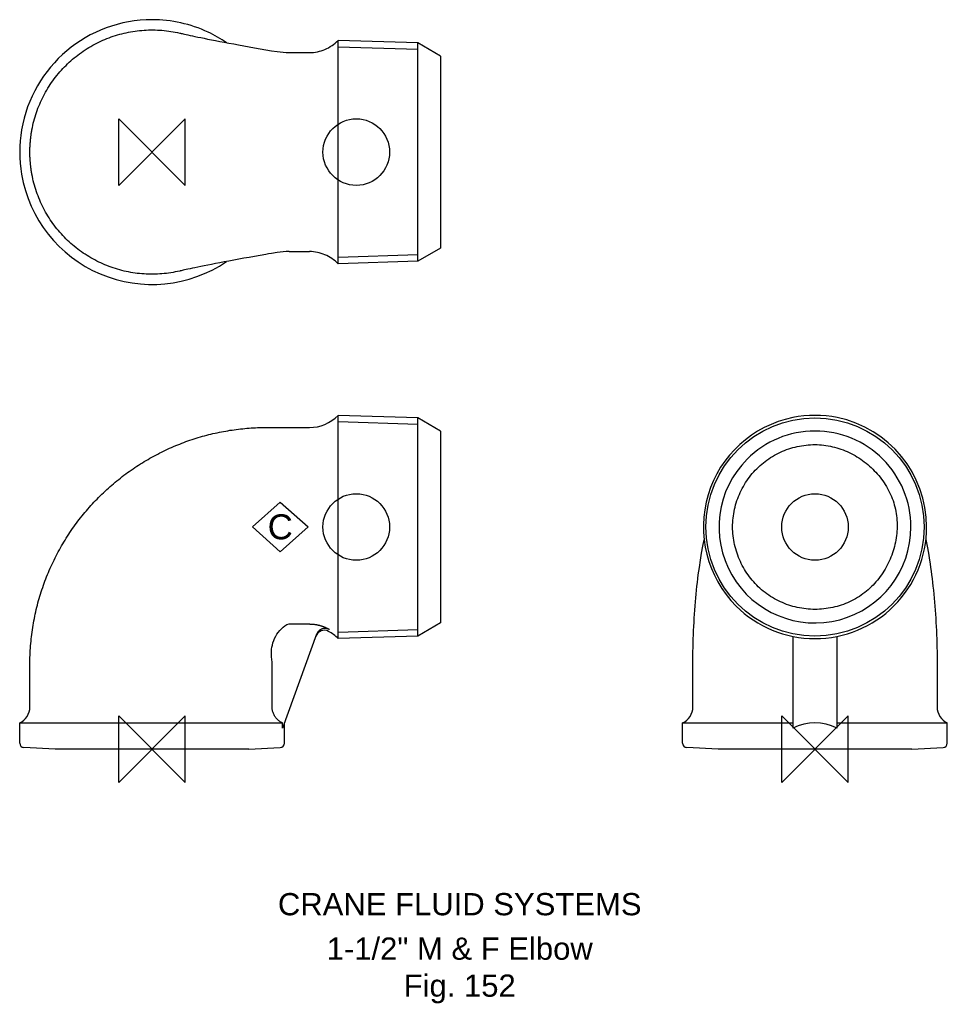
# Model space of a CAD drawing. Extents: x -30 to 179, y -57 to 164.
import ezdxf

# ---------------------------------------------------------------- set-up
doc = ezdxf.new("R2010")
doc.units = 0
doc.header["$MEASUREMENT"] = 0
doc.layers.get('0').update_dxf_attribs({"linetype": 'CONTINUOUS'})
for name, color, linetype in [('DETAIL', 2, 'CONTINUOUS'), ('ORIGIN', 6, 'CONTINUOUS'), ('SYMBOL', 3, 'CONTINUOUS')]:
    doc.layers.add(name, color=color, linetype=linetype)
doc.layers.add('TEXT', color=7, linetype='CONTINUOUS', lineweight=13)
doc.styles.add('fastrack', font='ARIAL.TTF')

# ---------------------------------------------------------------- blocks, each defined once
blk = doc.blocks.new('ZPO')
at = {"layer": 'ORIGIN'}
for p, q in [((-20, 20), (20, -20)), ((20, 20), (-20, -20)), ((-20, -20), (-20, 20)), ((20, -20), (20, 20))]:
    blk.add_line(p, q, dxfattribs=at)
blk = doc.blocks.new('C Symbol')
at = {"layer": 'SYMBOL'}
for p, q in [((-10, 0), (0, 9)), ((0, 9), (10, 0)), ((0, -9), (-10, 0)), ((10, 0), (0, -9))]:
    blk.add_line(p, q, dxfattribs=at)
at = {"layer": 'SYMBOL', "insert": (0, 0), "char_height": 9, "attachment_point": 5, "style": 'fastrack'}
blk.add_mtext('C', dxfattribs=at)

msp = doc.modelspace()

# ---------------------------------------------------------------- linework, layer by layer
at = {"layer": 'DETAIL'}
for p, q in [((41.9, 139.39), (41.9, 159.52)), ((59.87, 158.95), (41.9, 159.52)), ((41.9, 109.26), (41.9, 159.52)), ((59.87, 157.47), (41.9, 158.04)), ((59.87, 109.83), (59.87, 158.95)), ((65, 155.99), (59.87, 158.95)), ((59.87, 109.83), (59.87, 158.95)), ((30.9, 156.79), (35.45, 156.79)), ((65, 155.99), (65, 134.38)), ((41.9, 129.39), (41.9, 139.39)), ((65, 134.38), (65, 119.13)), ((41.9, 109.26), (41.9, 129.39)), ((65, 119.13), (65, 112.79)), ((30.9, 111.99), (35.45, 111.99)), ((41.9, 110.74), (59.87, 111.31)), ((65, 112.79), (59.87, 109.83)), ((59.87, 109.83), (41.9, 109.26)), ((41.9, 74.62), (41.9, 75.13)), ((59.87, 74.56), (41.9, 75.13)), ((41.9, 24.87), (41.9, 75.13)), ((41.9, 32.22), (41.9, 74.62)), ((59.87, 73.08), (41.9, 73.65)), ((59.87, 25.44), (59.87, 74.56)), ((65, 71.6), (59.87, 74.56)), ((59.87, 25.44), (59.87, 74.56)), ((65, 71.6), (65, 65.29)), ((65, 65.29), (65, 28.4)), ((41.9, 24.87), (41.9, 32.22)), ((30.9, 28.17), (35.45, 28.17)), ((41.9, 26.35), (59.87, 26.92)), ((65, 28.4), (59.87, 25.44)), ((37.06, 25.85), (29.38, 4.74)), ((59.87, 25.44), (41.9, 24.87)), ((144.29, 25.38), (144.29, 4.74)), ((154.29, 4.74), (154.29, 25.38)), ((27.04, 9.52), (27.04, 19.1)), ((121.79, 9.52), (121.79, 19.1)), ((176.79, 19.1), (176.79, 9.52)), ((-29.8, 5.9), (-29.38, 5.9)), ((-29.8, 1.37), (-29.8, 5.9)), ((-29.38, 5.9), (29.38, 5.9)), ((29.38, 4.74), (29.38, 5.9)), ((29.8, 1.37), (29.8, 5.9)), ((119.49, 5.9), (144.29, 5.9)), ((119.49, 1.37), (119.49, 5.9)), ((154.29, 5.9), (176.29, 5.9)), ((176.29, 5.9), (179.09, 5.9)), ((179.09, 1.37), (179.09, 5.9)), ((-21.8, 0), (-28.85, 0.37)), ((21.8, 0), (-21.8, 0)), ((21.8, 0), (28.85, 0.37)), ((127.49, 0), (120.44, 0.37)), ((171.09, 0), (127.49, 0)), ((171.09, 0), (178.14, 0.37))]:
    msp.add_line(p, q, dxfattribs=at)
at = {"layer": 'DETAIL', "flags": 128}
for points in [[(-27.04, 139.39), (-26.95, 139.89), (-26.84, 140.38), (-26.73, 140.87), (-26.6, 141.36), (-26.47, 141.85), (-26.33, 142.34), (-26.18, 142.82), (-26.02, 143.3), (-25.85, 143.77), (-25.68, 144.25), (-25.49, 144.72), (-25.3, 145.18), (-25.09, 145.65), (-24.88, 146.1), (-24.66, 146.56), (-24.44, 147.01), (-24.2, 147.46), (-23.96, 147.9), (-23.7, 148.34), (-23.44, 148.77), (-23.17, 149.2), (-22.9, 149.62), (-22.61, 150.04), (-22.32, 150.45), (-22.02, 150.86), (-21.72, 151.26), (-21.4, 151.66), (-21.08, 152.05), (-20.75, 152.43), (-20.42, 152.81), (-20.08, 153.18), (-19.73, 153.55), (-19.37, 153.91), (-19.01, 154.26), (-18.65, 154.61), (-18.27, 154.95), (-17.89, 155.28), (-17.5, 155.6), (-17.11, 155.92), (-16.71, 156.23), (-16.31, 156.53), (-15.9, 156.83), (-15.49, 157.12), (-15.07, 157.4), (-14.64, 157.67), (-14.21, 157.93), (-13.77, 158.19), (-13.34, 158.44), (-12.89, 158.68), (-12.44, 158.91), (-11.99, 159.14), (-11.53, 159.35), (-11.07, 159.56), (-10.61, 159.76), (-10.14, 159.95), (-9.67, 160.13), (-9.2, 160.31), (-8.72, 160.47), (-8.24, 160.63), (-7.75, 160.78), (-7.27, 160.91), (-6.78, 161.04), (-6.29, 161.16), (-5.8, 161.27), (-5.3, 161.38), (-4.81, 161.47), (-4.31, 161.55), (-3.81, 161.63), (-3.31, 161.69), (-2.8, 161.75), (-2.3, 161.79), (-1.8, 161.83), (-1.29, 161.86), (-0.79, 161.88), (-0.28, 161.89), (0.22, 161.89), (0.73, 161.88), (1.23, 161.86), (1.74, 161.83), (2.24, 161.8), (2.74, 161.75), (3.25, 161.7), (3.75, 161.63), (4.25, 161.56), (4.75, 161.48), (5.24, 161.39), (5.74, 161.29), (6.23, 161.18)], [(6.23, 161.18), (6.32, 161.15), (6.42, 161.13), (6.58, 161.1), (6.78, 161.05), (7.03, 160.99), (7.33, 160.93), (7.69, 160.85), (8.09, 160.76), (8.56, 160.66), (9.08, 160.54), (9.65, 160.42), (10.29, 160.29), (10.98, 160.15), (11.73, 160), (12.53, 159.84), (13.39, 159.67), (14.29, 159.49), (15.25, 159.31), (16.25, 159.12), (17.29, 158.92), (18.39, 158.72), (19.51, 158.51), (20.68, 158.3), (21.87, 158.09), (23.09, 157.87), (24.34, 157.66), (25.61, 157.44), (26.9, 157.21), (28.21, 157.01), (28.88, 156.92), (29.55, 156.85), (30.22, 156.81), (30.9, 156.79)], [(35.45, 156.79), (35.9, 156.8), (36.34, 156.84), (36.79, 156.89), (37.24, 156.97), (37.68, 157.07), (38.11, 157.19), (38.53, 157.34), (38.95, 157.5), (39.36, 157.69), (39.76, 157.89), (40.15, 158.12), (40.53, 158.36), (40.89, 158.63), (41.24, 158.91), (41.58, 159.2), (41.9, 159.52)], [(-27.5, 134.39), (-27.5, 134.6), (-27.5, 134.81), (-27.49, 135.02), (-27.49, 135.23), (-27.48, 135.44), (-27.47, 135.65), (-27.46, 135.86), (-27.45, 136.07), (-27.44, 136.27), (-27.42, 136.48), (-27.4, 136.69), (-27.39, 136.9), (-27.37, 137.11), (-27.34, 137.32), (-27.32, 137.53), (-27.3, 137.73), (-27.27, 137.94), (-27.24, 138.15), (-27.21, 138.36), (-27.18, 138.56), (-27.15, 138.77), (-27.11, 138.98), (-27.08, 139.18), (-27.04, 139.39)], [(-27.04, 129.39), (-27.08, 129.6), (-27.11, 129.8), (-27.15, 130.01), (-27.18, 130.22), (-27.21, 130.42), (-27.24, 130.63), (-27.27, 130.84), (-27.3, 131.05), (-27.32, 131.26), (-27.34, 131.46), (-27.37, 131.67), (-27.39, 131.88), (-27.4, 132.09), (-27.42, 132.3), (-27.44, 132.51), (-27.45, 132.72), (-27.46, 132.93), (-27.47, 133.13), (-27.48, 133.34), (-27.49, 133.55), (-27.49, 133.76), (-27.5, 133.97), (-27.5, 134.18), (-27.5, 134.39)], [(6.23, 107.6), (5.73, 107.5), (5.24, 107.4), (4.74, 107.3), (4.24, 107.22), (3.74, 107.15), (3.24, 107.08), (2.74, 107.03), (2.24, 106.98), (1.73, 106.95), (1.23, 106.92), (0.73, 106.9), (0.22, 106.89), (-0.28, 106.89), (-0.79, 106.9), (-1.29, 106.92), (-1.8, 106.95), (-2.3, 106.99), (-2.8, 107.03), (-3.31, 107.09), (-3.81, 107.15), (-4.31, 107.23), (-4.8, 107.31), (-5.3, 107.4), (-5.8, 107.51), (-6.29, 107.62), (-6.78, 107.74), (-7.27, 107.87), (-7.75, 108), (-8.24, 108.15), (-8.72, 108.31), (-9.19, 108.47), (-9.67, 108.65), (-10.14, 108.83), (-10.61, 109.02), (-11.07, 109.22), (-11.53, 109.43), (-11.99, 109.64), (-12.44, 109.87), (-12.89, 110.1), (-13.33, 110.34), (-13.77, 110.59), (-14.21, 110.85), (-14.64, 111.11), (-15.07, 111.38), (-15.49, 111.67), (-15.9, 111.95), (-16.31, 112.25), (-16.71, 112.55), (-17.11, 112.86), (-17.51, 113.18), (-17.89, 113.51), (-18.27, 113.84), (-18.65, 114.18), (-19.01, 114.52), (-19.38, 114.88), (-19.73, 115.24), (-20.08, 115.6), (-20.42, 115.97), (-20.76, 116.35), (-21.08, 116.74), (-21.4, 117.13), (-21.72, 117.52), (-22.02, 117.92), (-22.32, 118.33), (-22.61, 118.74), (-22.9, 119.16), (-23.17, 119.58), (-23.44, 120.01), (-23.7, 120.44), (-23.96, 120.88), (-24.2, 121.32), (-24.44, 121.77), (-24.66, 122.22), (-24.88, 122.68), (-25.09, 123.14), (-25.3, 123.6), (-25.49, 124.06), (-25.67, 124.53), (-25.85, 125.01), (-26.02, 125.48), (-26.18, 125.96), (-26.33, 126.45), (-26.47, 126.93), (-26.6, 127.42), (-26.73, 127.91), (-26.84, 128.4), (-26.95, 128.89), (-27.04, 129.39)], [(30.9, 111.99), (30.22, 111.98), (29.54, 111.94), (28.87, 111.87), (28.21, 111.79), (26.91, 111.57), (26.26, 111.46), (25.62, 111.35), (24.35, 111.13), (23.1, 110.91), (21.88, 110.69), (20.69, 110.48), (19.52, 110.27), (18.39, 110.06), (17.3, 109.86), (16.25, 109.67), (15.25, 109.48), (14.3, 109.29), (13.39, 109.12), (12.54, 108.95), (11.74, 108.79), (10.99, 108.63), (10.29, 108.49), (9.66, 108.36), (9.08, 108.24), (8.56, 108.13), (8.1, 108.03), (7.69, 107.94), (7.33, 107.86), (7.03, 107.79), (6.78, 107.73), (6.58, 107.69), (6.42, 107.65), (6.32, 107.63), (6.23, 107.61)], [(41.9, 109.26), (41.58, 109.58), (41.24, 109.88), (40.89, 110.16), (40.52, 110.42), (40.15, 110.67), (39.76, 110.89), (39.36, 111.1), (38.95, 111.28), (38.53, 111.45), (38.1, 111.59), (37.67, 111.71), (37.23, 111.81), (36.79, 111.89), (36.34, 111.95), (35.9, 111.98), (35.45, 111.99)], [(-27.5, 19.1), (-27.5, 19.62), (-27.49, 20.14), (-27.48, 20.65), (-27.46, 21.17), (-27.44, 21.69), (-27.41, 22.21), (-27.38, 22.72), (-27.34, 23.24), (-27.3, 23.76), (-27.25, 24.27), (-27.2, 24.79), (-27.14, 25.3), (-27.08, 25.82), (-27.01, 26.33), (-26.94, 26.84), (-26.86, 27.36), (-26.77, 27.87), (-26.69, 28.38), (-26.59, 28.89), (-26.5, 29.4), (-26.39, 29.9), (-26.29, 30.41), (-26.18, 30.91), (-26.06, 31.42), (-25.94, 31.92), (-25.81, 32.42), (-25.68, 32.92), (-25.54, 33.42), (-25.4, 33.92), (-25.25, 34.41), (-25.1, 34.91), (-24.95, 35.4), (-24.79, 35.89), (-24.62, 36.38), (-24.45, 36.87), (-24.28, 37.35), (-24.1, 37.84), (-23.92, 38.32), (-23.73, 38.8), (-23.53, 39.28), (-23.34, 39.75), (-23.13, 40.23), (-22.93, 40.7), (-22.72, 41.17), (-22.5, 41.64), (-22.28, 42.1), (-22.06, 42.57), (-21.83, 43.03), (-21.6, 43.49), (-21.36, 43.94), (-21.12, 44.39), (-20.87, 44.85), (-20.62, 45.29), (-20.37, 45.74), (-20.11, 46.18), (-19.85, 46.62), (-19.58, 47.06), (-19.31, 47.5), (-19.03, 47.93), (-18.75, 48.36), (-18.47, 48.78), (-18.18, 49.21), (-17.89, 49.63), (-17.6, 50.05), (-17.3, 50.46), (-17, 50.87), (-16.69, 51.28), (-16.38, 51.69), (-16.07, 52.09), (-15.75, 52.49), (-15.43, 52.88), (-15.1, 53.28), (-14.77, 53.67), (-14.44, 54.05), (-14.11, 54.44), (-13.77, 54.81), (-13.42, 55.19), (-13.08, 55.56), (-12.73, 55.93), (-12.38, 56.3), (-12.02, 56.66), (-11.66, 57.02), (-11.3, 57.37), (-10.94, 57.72), (-10.57, 58.07), (-10.2, 58.41), (-9.82, 58.75), (-9.44, 59.09), (-9.06, 59.42), (-8.68, 59.75), (-8.29, 60.07), (-7.9, 60.39), (-7.51, 60.71), (-7.12, 61.02), (-6.72, 61.33), (-6.32, 61.64), (-5.92, 61.94), (-5.51, 62.23), (-5.11, 62.53), (-4.7, 62.82), (-4.28, 63.1), (-3.87, 63.38), (-3.45, 63.66), (-3.03, 63.93), (-2.61, 64.2), (-2.18, 64.46), (-1.76, 64.72), (-1.33, 64.98), (-0.9, 65.23), (-0.47, 65.48), (-0.03, 65.72), (0.41, 65.96), (0.84, 66.2), (1.29, 66.43), (1.73, 66.66), (2.17, 66.88), (2.62, 67.1), (3.07, 67.31), (3.51, 67.52), (3.97, 67.72), (4.42, 67.93), (4.87, 68.12), (5.33, 68.31), (5.78, 68.5), (6.24, 68.68), (6.7, 68.86), (7.16, 69.04), (7.63, 69.21), (8.09, 69.37), (8.55, 69.53), (9.02, 69.69), (9.49, 69.84), (9.96, 69.99), (10.42, 70.14), (10.89, 70.27), (11.36, 70.41), (11.84, 70.54), (12.31, 70.66), (12.78, 70.79), (13.26, 70.9), (13.73, 71.02), (14.21, 71.12), (14.68, 71.23), (15.16, 71.33), (15.63, 71.42), (16.11, 71.51), (16.59, 71.6), (17.07, 71.68), (17.55, 71.76), (18.02, 71.83), (18.5, 71.9), (18.98, 71.96), (19.46, 72.02), (19.94, 72.08), (20.42, 72.13), (20.9, 72.18), (21.38, 72.22), (21.86, 72.26), (22.34, 72.29), (22.81, 72.32), (23.29, 72.34), (23.77, 72.36), (24.25, 72.38), (24.73, 72.39), (25.2, 72.4), (25.68, 72.4), (26.16, 72.4), (26.63, 72.4), (27.11, 72.4), (27.58, 72.4), (28.06, 72.4), (28.53, 72.4), (29.01, 72.4), (29.48, 72.4), (29.95, 72.4), (30.43, 72.4), (30.9, 72.4)], [(30.9, 72.4), (31.09, 72.4), (31.28, 72.4), (31.47, 72.4), (31.66, 72.4), (31.85, 72.4), (32.04, 72.4), (32.23, 72.4), (32.42, 72.4), (32.61, 72.4), (32.79, 72.4), (32.98, 72.4), (33.17, 72.4), (33.36, 72.4), (33.55, 72.4), (33.74, 72.4), (33.93, 72.4), (34.12, 72.4), (34.31, 72.4), (34.5, 72.4), (34.69, 72.4), (34.88, 72.4), (35.07, 72.4), (35.26, 72.4), (35.45, 72.4)], [(136.19, 63.13), (136.54, 63.47), (136.91, 63.81), (137.29, 64.14), (137.67, 64.46), (138.07, 64.77), (138.47, 65.06), (138.88, 65.35), (139.3, 65.63), (139.73, 65.89), (140.16, 66.14), (140.6, 66.39), (141.05, 66.61), (141.5, 66.83), (141.96, 67.04), (142.42, 67.23), (142.89, 67.41), (143.37, 67.58), (143.84, 67.73), (144.32, 67.87), (144.81, 68), (145.3, 68.11), (145.79, 68.22), (146.29, 68.3), (146.79, 68.38), (147.28, 68.44), (147.78, 68.49), (148.28, 68.52), (148.78, 68.54), (149.28, 68.55)], [(149.28, 68.55), (149.78, 68.54), (150.28, 68.52), (150.78, 68.48), (151.27, 68.43), (151.77, 68.37), (152.26, 68.29), (152.75, 68.19), (153.23, 68.08), (153.71, 67.96), (154.19, 67.83), (154.67, 67.68), (155.14, 67.52), (155.61, 67.35), (156.07, 67.16), (156.53, 66.97), (156.98, 66.76), (157.43, 66.53), (157.88, 66.3), (158.31, 66.06), (158.74, 65.8), (159.17, 65.54), (159.59, 65.26), (160, 64.97), (160.4, 64.67), (160.79, 64.37), (161.18, 64.05), (161.56, 63.72), (161.93, 63.38), (162.3, 63.04), (162.65, 62.68), (162.99, 62.32), (163.33, 61.95), (163.65, 61.57), (163.97, 61.18), (164.27, 60.78), (164.57, 60.37), (164.85, 59.96), (165.12, 59.54), (165.38, 59.12), (165.63, 58.68), (165.87, 58.24), (166.09, 57.8), (166.3, 57.34), (166.5, 56.88), (166.68, 56.42), (166.86, 55.95), (167.01, 55.47), (167.16, 54.99), (167.29, 54.51), (167.4, 54.02), (167.5, 53.52), (167.58, 53.03), (167.65, 52.54), (167.71, 52.04), (167.75, 51.54), (167.78, 51.04), (167.79, 50.54), (167.79, 50.04), (167.78, 49.54), (167.75, 49.04), (167.71, 48.55), (167.65, 48.05), (167.58, 47.55), (167.5, 47.06), (167.41, 46.57), (167.3, 46.08), (167.18, 45.59), (167.05, 45.11), (166.9, 44.63), (166.75, 44.15), (166.58, 43.68), (166.4, 43.21), (166.21, 42.75), (166, 42.29), (165.79, 41.84), (165.56, 41.39), (165.32, 40.95), (165.07, 40.51), (164.81, 40.08), (164.54, 39.66), (164.26, 39.24), (163.97, 38.84), (163.67, 38.44), (163.35, 38.05), (163.03, 37.66), (162.7, 37.29), (162.36, 36.93), (162, 36.57), (161.64, 36.23), (161.27, 35.89), (160.89, 35.57), (160.5, 35.25), (160.1, 34.95), (159.7, 34.66), (159.28, 34.38), (158.86, 34.11), (158.43, 33.86), (157.98, 33.61), (157.54, 33.38), (157.08, 33.17), (156.62, 32.96), (156.16, 32.77), (155.69, 32.59), (155.21, 32.42), (154.73, 32.27), (154.25, 32.13), (153.77, 32), (153.28, 31.89), (152.78, 31.78), (152.29, 31.7), (151.79, 31.62), (151.29, 31.56), (150.79, 31.51), (150.29, 31.48), (149.79, 31.46), (149.29, 31.45)], [(149.29, 31.45), (148.79, 31.46), (148.29, 31.48), (147.79, 31.51), (147.29, 31.56), (146.79, 31.62), (146.3, 31.7), (145.8, 31.79), (145.31, 31.89), (144.82, 32), (144.34, 32.13), (143.85, 32.27), (143.38, 32.43), (142.9, 32.59), (142.43, 32.77), (141.97, 32.97), (141.51, 33.17), (141.05, 33.39), (140.61, 33.61), (140.16, 33.86), (139.73, 34.11), (139.3, 34.37), (138.88, 34.65), (138.47, 34.94), (138.06, 35.23), (137.66, 35.55), (137.28, 35.87), (136.9, 36.2), (136.53, 36.54), (136.17, 36.89), (135.83, 37.26), (135.49, 37.63), (135.16, 38.01), (134.84, 38.4), (134.54, 38.8), (134.24, 39.2), (133.96, 39.62), (133.68, 40.04), (133.42, 40.47), (133.17, 40.9), (132.93, 41.34), (132.7, 41.79), (132.49, 42.24), (132.28, 42.7), (132.09, 43.16), (131.91, 43.63), (131.74, 44.11), (131.59, 44.58), (131.45, 45.06), (131.32, 45.55), (131.2, 46.03), (131.09, 46.52), (131, 47.02), (130.93, 47.51), (130.86, 48.01), (130.81, 48.51), (130.77, 49.01), (130.75, 49.51), (130.74, 50.01), (130.75, 50.51), (130.77, 51.01), (130.8, 51.51), (130.85, 52.01), (130.91, 52.51), (130.99, 53), (131.08, 53.5), (131.18, 53.99), (131.3, 54.48), (131.43, 54.97), (131.57, 55.45), (131.73, 55.93), (131.9, 56.4), (132.08, 56.87), (132.27, 57.34), (132.48, 57.8), (132.7, 58.25), (132.93, 58.7), (133.17, 59.14), (133.42, 59.58), (133.68, 60), (133.96, 60.42), (134.25, 60.84), (134.54, 61.24), (134.85, 61.64), (135.17, 62.02), (135.5, 62.4), (135.84, 62.77), (136.19, 63.13)], [(121.79, 19.1), (121.79, 20.05), (121.8, 21), (121.82, 21.95), (121.83, 22.9), (121.86, 23.85), (121.89, 24.79), (121.92, 25.74), (121.96, 26.68), (122.01, 27.62), (122.06, 28.55), (122.11, 29.48), (122.17, 30.4), (122.23, 31.31), (122.3, 32.22), (122.38, 33.12), (122.45, 34.02), (122.54, 34.9), (122.63, 35.78), (122.72, 36.66), (122.82, 37.52), (122.92, 38.38), (123.02, 39.23), (123.25, 40.89), (123.49, 42.52), (123.76, 44.11), (124.03, 45.65), (124.33, 47.14)], [(174.26, 47.15), (174.55, 45.65), (174.83, 44.12), (175.09, 42.54), (175.21, 41.73), (175.33, 40.92), (175.44, 40.09), (175.56, 39.25), (175.66, 38.4), (175.76, 37.54), (175.86, 36.67), (175.96, 35.79), (176.04, 34.91), (176.13, 34.01), (176.21, 33.11), (176.28, 32.21), (176.35, 31.3), (176.41, 30.38), (176.47, 29.46), (176.53, 28.54), (176.58, 27.61), (176.62, 26.67), (176.66, 25.73), (176.7, 24.79), (176.72, 23.85), (176.75, 22.9), (176.77, 21.95), (176.78, 21), (176.79, 20.05), (176.79, 19.1)], [(27.04, 19.1), (27.04, 19.42), (27.02, 19.74), (27, 20.04), (26.97, 20.34), (26.94, 20.65), (26.92, 20.97), (26.91, 21.31), (26.9, 21.67), (26.91, 22.06), (26.94, 22.49), (27, 22.95), (27.1, 23.43), (27.23, 23.94), (27.41, 24.44), (27.61, 24.93), (27.86, 25.4), (28.13, 25.85), (28.44, 26.29), (28.77, 26.7), (29.13, 27.09), (29.52, 27.45), (29.94, 27.78), (30.39, 28.06), (30.9, 28.17)], [(35.45, 28.17), (35.55, 28.16), (35.64, 28.16), (35.74, 28.16), (35.84, 28.16), (35.94, 28.15), (36.04, 28.15), (36.14, 28.14), (36.24, 28.13), (36.33, 28.12), (36.43, 28.11), (36.53, 28.1), (36.63, 28.09), (36.73, 28.07), (36.82, 28.06), (36.92, 28.04), (37.02, 28.02), (37.12, 28.01), (37.21, 27.99), (37.31, 27.97), (37.41, 27.94), (37.5, 27.92), (37.6, 27.9), (37.69, 27.87), (37.79, 27.85)], [(39.97, 26.92), (39.84, 26.99), (39.7, 27.05), (39.57, 27.1), (39.42, 27.14), (39.28, 27.17), (39.13, 27.19), (38.99, 27.19), (38.84, 27.19), (38.69, 27.18), (38.55, 27.15), (38.41, 27.11), (38.27, 27.07), (38.13, 27.01), (38, 26.95), (37.87, 26.87), (37.75, 26.79), (37.64, 26.69), (37.53, 26.59), (37.43, 26.48), (37.34, 26.37), (37.26, 26.24), (37.18, 26.12), (37.12, 25.99), (37.06, 25.85)], [(37.79, 27.85), (37.88, 27.82), (37.98, 27.79), (38.07, 27.76), (38.17, 27.73), (38.26, 27.7), (38.36, 27.67), (38.45, 27.64), (38.54, 27.6), (38.63, 27.57), (38.73, 27.53), (38.82, 27.49), (38.91, 27.46), (39, 27.42), (39.09, 27.38), (39.18, 27.33), (39.27, 27.29), (39.36, 27.25), (39.45, 27.2), (39.54, 27.16), (39.62, 27.11), (39.71, 27.06), (39.8, 27.02), (39.88, 26.97), (39.97, 26.92)], [(-27.5, 9.52), (-27.5, 9.92), (-27.5, 10.32), (-27.5, 10.72), (-27.5, 11.12), (-27.5, 11.52), (-27.5, 11.92), (-27.5, 12.31), (-27.5, 12.71), (-27.5, 13.11), (-27.5, 13.51), (-27.5, 13.91), (-27.5, 14.31), (-27.5, 14.71), (-27.5, 15.11), (-27.5, 15.51), (-27.5, 15.91), (-27.5, 16.31), (-27.5, 16.71), (-27.5, 17.1), (-27.5, 17.5), (-27.5, 17.9), (-27.5, 18.3), (-27.5, 18.7), (-27.5, 19.1)], [(29.38, 5.9), (29.21, 5.98), (29.04, 6.08), (28.88, 6.17), (28.72, 6.28), (28.57, 6.39), (28.42, 6.52), (28.28, 6.64), (28.15, 6.78), (28.02, 6.92), (27.9, 7.06), (27.79, 7.21), (27.68, 7.37), (27.58, 7.53), (27.49, 7.7), (27.41, 7.87), (27.33, 8.04), (27.26, 8.22), (27.2, 8.4), (27.16, 8.58), (27.11, 8.77), (27.08, 8.95), (27.06, 9.14), (27.05, 9.33), (27.04, 9.52)]]:
    msp.add_lwpolyline(points, dxfattribs=at)
at = {"layer": 'DETAIL'}
msp.add_circle((149.29, 50), 24.56, dxfattribs=at)
for centre, radius, start, end in [((0, 134.39), 29.8, 89.9537, 170.3409), ((0, 134.39), 29.8, 64.9399, 89.9537), ((0, 134.39), 29.8, 55.7279, 64.9399), ((0, 134.39), 29.8, 170.3409, 189.6591), ((0, 134.39), 29.8, 189.6591, 304.2721), ((35.45, 81.4), 9, 270, 315.8012), ((149.29, 50), 25.13, 101.4783, 225.0484), ((149.29, 50), 25.13, 78.5216, 101.4783), ((149.29, 50), 25.13, 0, 78.5216), ((149.29, 50), 21.6, 90.024, 134.9526), ((149.29, 50), 21.6, 0, 90.024), ((149.29, 50), 21.6, 134.9526, 0), ((149.29, 50), 25.13, 269.974, 0), ((149.29, 50), 25.13, 225.0484, 269.974), ((38.79, 24.75), 2, 61.4796, 160), ((35.45, 18.6), 9, 44.1935, 61.4796), ((-31.5, 9.52), 4, 295.1507, 0), ((117.79, 9.52), 4, 295.1507, 0), ((180.79, 9.52), 4, 180, 244.8493), ((-28.8, 1.37), 1, 180, 267), ((28.8, 1.37), 1, 273, 0), ((120.49, 1.37), 1, 180, 267), ((178.09, 1.37), 1, 273, 0)]:
    msp.add_arc(centre, radius, start, end, dxfattribs=at)
msp.add_ellipse((149.29, -75.97), major_axis=(0, -81.87), ratio=0.36397, start_param=2.97301, end_param=3.310175, dxfattribs=at)
at = {"layer": 'ORIGIN'}
for centre in [(46, 134.39), (46, 50), (149.29, 50)]:
    msp.add_circle(centre, 7.5, dxfattribs=at)

# ---------------------------------------------------------------- block references
at = {"xscale": 0.625, "yscale": 0.625, "zscale": 0.625}
msp.add_blockref('C Symbol', (28.88, 50), dxfattribs=at)
at = {"layer": 'ORIGIN', "xscale": 0.375, "yscale": 0.375, "zscale": 0.375}
for p in [(0, 134.39), (0, 0), (149.29, 0)]:
    msp.add_blockref('ZPO', p, dxfattribs=at)

# ---------------------------------------------------------------- texts
at = {"layer": 'TEXT', "char_height": 5, "attachment_point": 2, "style": 'fastrack'}
for s, insert in [('CRANE FLUID SYSTEMS', (69.29, -32.4)), ('\\A1;1-1/2" M & F Elbow\\PFig. 152', (69.29, -42.4))]:
    msp.add_mtext(s, dxfattribs=dict(at, insert=insert))

doc.saveas('drawing.dxf')
